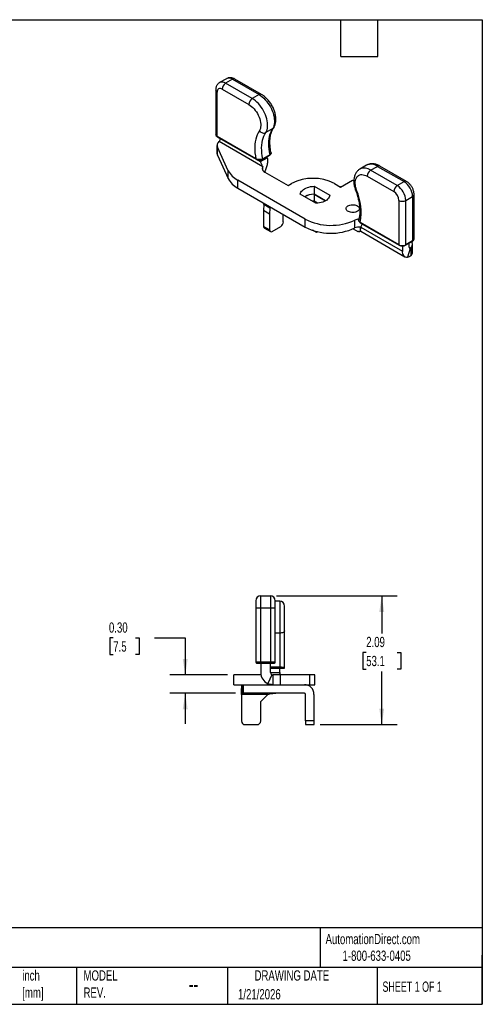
# Model space of a CAD drawing. Header units: inches. Extents: x 0.5 to 21.5, y 0.5 to 16.5.
# Tile 2 of 2: x 14 to 21.5, y 0.5 to 16.5. Entities that reach past the tile are written whole.
import ezdxf

# ---------------------------------------------------------------- set-up
doc = ezdxf.new("R2010")
doc.units = ezdxf.units.IN
doc.header["$LTSCALE"] = 2
doc.header["$MEASUREMENT"] = 0
doc.linetypes.add('SLD-Solid', pattern=[0])
doc.layers.add('DIMENSIONS', color=140, linetype='SLD-Solid', lineweight=25)
doc.layers.add('TEXT', color=140, linetype='SLD-Solid', lineweight=25)
doc.styles.add('SLDTEXTSTYLE0', font='TXT', dxfattribs={"width": 0.7})
doc.styles.add('SLDTEXTSTYLE1', font='TXT', dxfattribs={"width": 0.65})
doc.dimstyles.new('SLDDIMSTYLE0', dxfattribs={"dimtxt": 0.169922, "dimasz": 0.26, "dimexe": 0, "dimexo": 0.0625, "dimgap": 0.04248, "dimtad": 0, "dimtih": 1, "dimtoh": 1, "dimrnd": 1e-09, "dimzin": 12, "dimdsep": 46, "dimtxsty": 'SLDTEXTSTYLE0', "dimsah": 1, "dimcen": 0.09, "dimadec": 0, "dimazin": 3, "dimtfac": 1, "dimtofl": 0, "dimtmove": 0, "dimatfit": 3, "dimfxl": 0, "dimfrac": 2, "dimtolj": 1, "dimtzin": 12, "dimarcsym": 0})
doc.dimstyles.new('SLDDIMSTYLE2', dxfattribs={"dimtxt": 0.169922, "dimasz": 0.26, "dimexe": 0, "dimexo": 0.0625, "dimgap": 0.04248, "dimtad": 0, "dimtih": 1, "dimtoh": 1, "dimrnd": 1e-09, "dimzin": 0, "dimdsep": 46, "dimtxsty": 'SLDTEXTSTYLE0', "dimsah": 1, "dimcen": 0.09, "dimadec": 0, "dimazin": 0, "dimtfac": 1, "dimtmove": 0, "dimatfit": 0, "dimfxl": 0, "dimfrac": 2, "dimtolj": 1, "dimtzin": 12, "dimarcsym": 0})

# ---------------------------------------------------------------- blocks, each defined once
blk = doc.blocks.new('_D_2')
at = {"layer": 'DIMENSIONS'}
for p, q in [((15.501, 6.454), (15.444, 6.454)), ((15.444, 6.454), (15.444, 6.183)), ((15.865, 6.454), (15.922, 6.454)), ((15.922, 6.454), (15.922, 6.183)), ((16.171, 6.454), (16.671, 6.454)), ((16.671, 6.454), (16.671, 5.852)), ((15.444, 6.183), (15.501, 6.183)), ((15.922, 6.183), (15.865, 6.183)), ((17.359, 5.852), (16.421, 5.852)), ((17.49, 5.556), (16.421, 5.556)), ((16.671, 5.556), (16.671, 5.056))]:
    blk.add_line(p, q, dxfattribs=at)
for points in [[(16.671, 5.852), (16.711, 6.112), (16.631, 6.112)], [(16.671, 5.556), (16.631, 5.296), (16.711, 5.296)]]:
    blk.add_solid(points, dxfattribs=at)
at = {"layer": 'DIMENSIONS', "char_height": 0.1667, "attachment_point": 1, "style": 'SLDTEXTSTYLE0'}
for s, insert in [('0.30', (15.431, 6.706)), ('7.5', (15.501, 6.398))]:
    blk.add_mtext(s, dxfattribs=dict(at, insert=insert))
blk = doc.blocks.new('_D_3')
at = {"layer": 'DIMENSIONS'}
for p, q in [((18.156, 7.136), (20.115, 7.136)), ((19.865, 7.136), (19.865, 6.526)), ((19.613, 6.218), (19.556, 6.218)), ((19.556, 6.218), (19.556, 5.948)), ((20.118, 6.218), (20.175, 6.218)), ((20.175, 6.218), (20.175, 5.948)), ((19.556, 5.948), (19.613, 5.948)), ((20.175, 5.948), (20.118, 5.948)), ((19.865, 5.045), (19.865, 5.91)), ((18.865, 5.045), (20.115, 5.045))]:
    blk.add_line(p, q, dxfattribs=at)
for points in [[(19.865, 7.136), (19.825, 6.876), (19.905, 6.876)], [(19.865, 5.045), (19.905, 5.305), (19.825, 5.305)]]:
    blk.add_solid(points, dxfattribs=at)
at = {"layer": 'DIMENSIONS', "char_height": 0.1667, "attachment_point": 1, "style": 'SLDTEXTSTYLE0'}
for s, insert in [('2.09', (19.613, 6.471)), ('53.1', (19.613, 6.162))]:
    blk.add_mtext(s, dxfattribs=dict(at, insert=insert))

msp = doc.modelspace()

# ---------------------------------------------------------------- linework, layer by layer
for p, q in [((17.341, 15.541), (17.23, 15.477)), ((17.44, 15.531), (17.328, 15.467)), ((17.44, 15.531), (17.871, 15.282)), ((17.91, 15.286), (17.479, 15.535)), ((17.273, 15.371), (17.704, 15.122)), ((17.76, 15.218), (17.328, 15.467)), ((17.166, 15.355), (17.166, 14.634)), ((17.189, 14.602), (17.189, 15.322)), ((17.871, 15.282), (17.76, 15.218)), ((18.093, 14.73), (17.981, 14.666)), ((17.82, 14.238), (17.189, 14.602)), ((17.191, 14.597), (17.822, 14.233)), ((17.187, 14.456), (17.187, 14.327)), ((17.371, 14.046), (17.194, 14.426)), ((17.194, 14.298), (17.194, 14.426)), ((17.931, 14.108), (17.22, 14.518)), ((17.194, 14.298), (17.371, 13.917)), ((17.894, 14.193), (18.005, 14.257)), ((17.931, 14.232), (18.042, 14.296)), ((18.044, 14.304), (17.933, 14.24)), ((18.005, 14.257), (18.001, 14.273)), ((17.827, 14.232), (17.894, 14.193)), ((17.887, 14.22), (17.894, 14.193)), ((17.926, 14.069), (17.926, 14.09)), ((17.931, 14.057), (17.931, 14.108)), ((19.619, 14.135), (19.508, 14.07)), ((19.685, 14.053), (19.797, 14.117)), ((19.797, 14.117), (20.228, 13.868)), ((20.267, 13.872), (19.836, 14.121)), ((17.371, 13.917), (17.371, 14.046)), ((17.965, 14.024), (18.344, 13.805)), ((19.63, 13.956), (20.061, 13.707)), ((20.117, 13.804), (19.685, 14.053)), ((18.62, 13.26), (17.524, 13.893)), ((17.524, 13.764), (17.524, 13.893)), ((17.524, 13.764), (18.62, 13.131)), ((18.344, 13.805), (18.4, 13.837)), ((18.766, 13.793), (19.02, 13.647)), ((18.766, 13.793), (18.766, 13.665)), ((19.096, 13.837), (19.193, 13.781)), ((19.193, 13.781), (19.388, 13.893)), ((19.388, 13.893), (19.412, 13.88)), ((20.117, 13.804), (20.228, 13.868)), ((18.795, 13.516), (18.541, 13.663)), ((18.952, 13.558), (18.766, 13.665)), ((18.767, 13.663), (18.951, 13.557)), ((18.767, 13.663), (18.767, 13.551)), ((20.256, 13.563), (20.367, 13.627)), ((20.367, 13.627), (20.367, 12.907)), ((20.39, 12.939), (20.39, 13.659)), ((17.948, 13.495), (17.945, 13.398)), ((17.948, 13.495), (17.951, 13.518)), ((18.045, 13.439), (17.948, 13.495)), ((18.061, 13.449), (18.045, 13.439)), ((18.061, 13.454), (18.061, 13.449)), ((18.227, 13.358), (18.061, 13.449)), ((18.767, 13.551), (18.738, 13.549)), ((18.823, 13.518), (18.767, 13.551)), ((20.145, 13.563), (20.145, 12.843)), ((20.256, 12.843), (20.256, 13.563)), ((18.043, 13.341), (17.945, 13.398)), ((17.945, 13.398), (17.945, 13.14)), ((18.045, 13.439), (18.043, 13.341)), ((18.043, 13.341), (18.043, 13.084)), ((18.265, 13.213), (18.265, 13.336)), ((18.043, 13.084), (17.945, 13.14)), ((18.085, 13.06), (18.224, 13.14)), ((18.62, 13.131), (18.62, 13.26)), ((19.426, 13.116), (19.426, 13.244)), ((19.491, 13.25), (19.491, 13.248)), ((20.145, 12.843), (19.514, 13.207)), ((19.516, 13.201), (20.147, 12.837)), ((19.518, 13.104), (19.518, 13.128)), ((19.523, 13.129), (20.2, 12.739)), ((17.958, 13.113), (18.055, 13.057)), ((18.805, 13.042), (18.741, 13.078)), ((18.805, 13.042), (18.805, 13.059)), ((18.826, 13.054), (18.805, 13.042)), ((19.401, 13.104), (19.476, 13.06)), ((19.506, 13.057), (19.522, 13.067)), ((19.527, 13.061), (20.241, 12.649)), ((20.2, 12.824), (20.2, 12.739)), ((20.253, 12.837), (20.365, 12.902)), ((20.367, 12.907), (20.256, 12.843)), ((20.312, 12.803), (20.312, 12.871)), ((20.312, 12.803), (20.336, 12.789)), ((20.351, 12.894), (20.359, 12.878)), ((20.365, 12.72), (20.365, 12.849)), ((20.328, 12.783), (20.283, 12.64)), ((20.336, 12.789), (20.336, 12.66)), ((17.82, 7.058), (17.82, 6.94)), ((17.898, 7.136), (18.056, 7.136)), ((17.898, 6.94), (17.898, 7.136)), ((18.056, 7.136), (18.056, 6.94)), ((18.135, 6.94), (18.135, 7.058)), ((18.207, 7.051), (18.135, 7.051)), ((18.207, 7.051), (18.207, 6.532)), ((17.82, 6.94), (17.898, 6.94)), ((17.82, 6.94), (17.82, 6.058)), ((17.898, 6.94), (18.056, 6.94)), ((17.898, 6.058), (17.898, 6.94)), ((18.056, 6.94), (18.056, 6.058)), ((18.056, 6.94), (18.135, 6.94)), ((18.135, 6.058), (18.135, 6.94)), ((18.286, 6.57), (18.286, 6.972)), ((18.286, 5.972), (18.286, 6.57)), ((18.207, 6.532), (18.135, 6.532)), ((18.207, 6.532), (18.207, 5.976)), ((17.898, 6.058), (17.82, 6.058)), ((17.832, 6.046), (17.898, 6.046)), ((18.056, 6.058), (17.898, 6.058)), ((17.898, 6.058), (17.898, 6.046)), ((17.898, 6.046), (17.898, 5.891)), ((17.898, 6.046), (18.056, 6.046)), ((18.135, 6.058), (18.056, 6.058)), ((18.056, 6.058), (18.056, 6.046)), ((18.056, 5.891), (18.056, 6.046)), ((18.056, 6.046), (18.123, 6.046)), ((18.207, 5.976), (18.056, 5.976)), ((18.056, 5.961), (18.207, 5.961)), ((18.207, 5.891), (18.207, 5.96)), ((18.22, 5.961), (18.23, 5.961)), ((17.459, 5.694), (17.459, 5.852)), ((17.902, 5.852), (17.459, 5.852)), ((18.079, 5.855), (18.016, 5.711)), ((18.056, 5.891), (18.207, 5.891)), ((18.095, 5.852), (18.095, 5.694)), ((18.221, 5.852), (18.095, 5.852)), ((18.221, 5.694), (18.221, 5.852)), ((18.699, 5.852), (18.221, 5.852)), ((18.699, 5.694), (18.699, 5.852)), ((18.778, 5.852), (18.699, 5.852)), ((18.778, 5.694), (18.778, 5.852)), ((17.459, 5.694), (18.01, 5.694)), ((17.59, 5.694), (17.59, 5.556)), ((17.619, 5.556), (17.619, 5.694)), ((18.01, 5.694), (18.01, 5.714)), ((18.01, 5.694), (18.095, 5.694)), ((18.095, 5.694), (18.221, 5.694)), ((18.221, 5.694), (18.699, 5.694)), ((18.699, 5.694), (18.778, 5.694)), ((17.587, 5.537), (17.583, 5.419)), ((18.016, 5.537), (17.587, 5.537)), ((17.619, 5.556), (17.59, 5.556)), ((18.607, 5.556), (17.619, 5.556)), ((17.898, 5.419), (18.016, 5.537)), ((18.627, 5.104), (18.627, 5.537)), ((18.765, 5.104), (18.765, 5.537)), ((17.583, 5.419), (17.583, 5.104)), ((17.898, 5.104), (17.898, 5.419)), ((17.643, 5.045), (17.839, 5.045)), ((18.765, 5.104), (18.627, 5.104)), ((18.627, 5.104), (18.627, 5.045)), ((18.627, 5.045), (18.765, 5.045)), ((18.765, 5.045), (18.765, 5.104))]:
    msp.add_line(p, q)
at = {"flags": 128}
for points in [[(17.981, 14.666), (17.992, 14.687), (18.001, 14.71), (18.006, 14.736), (18.01, 14.763), (18.01, 14.793), (18.008, 14.824), (18.003, 14.855), (17.996, 14.888), (17.986, 14.921), (17.974, 14.954), (17.96, 14.987), (17.943, 15.02), (17.925, 15.051), (17.905, 15.081), (17.883, 15.11), (17.86, 15.136), (17.836, 15.16), (17.811, 15.182), (17.785, 15.202), (17.76, 15.218)], [(17.871, 15.282), (17.897, 15.266), (17.922, 15.247), (17.947, 15.225), (17.971, 15.2), (17.994, 15.174), (18.016, 15.145), (18.036, 15.115), (18.055, 15.084), (18.071, 15.052), (18.086, 15.019), (18.098, 14.986), (18.107, 14.952), (18.115, 14.92), (18.119, 14.888), (18.121, 14.857), (18.121, 14.828), (18.118, 14.8), (18.112, 14.774), (18.104, 14.751), (18.093, 14.73)], [(17.704, 15.122), (17.726, 15.107), (17.748, 15.09), (17.769, 15.071), (17.79, 15.049), (17.809, 15.025), (17.827, 15), (17.843, 14.973), (17.858, 14.946), (17.871, 14.917), (17.881, 14.889), (17.889, 14.86), (17.895, 14.832), (17.898, 14.805), (17.899, 14.779), (17.897, 14.754), (17.893, 14.732), (17.886, 14.711), (17.877, 14.693)], [(18.093, 14.73), (18.075, 14.703), (18.06, 14.672), (18.048, 14.639), (18.038, 14.604), (18.031, 14.566), (18.026, 14.526), (18.024, 14.485), (18.025, 14.441), (18.029, 14.397), (18.035, 14.351), (18.044, 14.304)], [(17.877, 14.693), (17.858, 14.663), (17.842, 14.631), (17.828, 14.596), (17.818, 14.558), (17.809, 14.517), (17.804, 14.475), (17.802, 14.431), (17.802, 14.384), (17.805, 14.337), (17.811, 14.288), (17.82, 14.238)], [(17.933, 14.24), (17.924, 14.287), (17.917, 14.332), (17.914, 14.377), (17.913, 14.42), (17.915, 14.462), (17.919, 14.502), (17.926, 14.54), (17.936, 14.575), (17.949, 14.608), (17.964, 14.638), (17.981, 14.666)], [(19.457, 13.728), (19.447, 13.756), (19.441, 13.785), (19.437, 13.812), (19.435, 13.839), (19.435, 13.864), (19.439, 13.887), (19.445, 13.909), (19.453, 13.928), (19.463, 13.944), (19.476, 13.958), (19.49, 13.969), (19.507, 13.977), (19.525, 13.982), (19.544, 13.983), (19.564, 13.981), (19.586, 13.976), (19.607, 13.968), (19.63, 13.956)], [(18.541, 13.663), (18.544, 13.68), (18.551, 13.696), (18.561, 13.712), (18.575, 13.726), (18.591, 13.74), (18.611, 13.753), (18.632, 13.764), (18.656, 13.773), (18.682, 13.781), (18.709, 13.787), (18.737, 13.791), (18.766, 13.793)], [(19.02, 13.647), (19.017, 13.63), (19.01, 13.614), (19, 13.598), (18.986, 13.583), (18.97, 13.569), (18.95, 13.557), (18.929, 13.546), (18.905, 13.536), (18.879, 13.528), (18.852, 13.522), (18.824, 13.518), (18.795, 13.516)], [(19.316, 13.474), (19.332, 13.481), (19.349, 13.487), (19.368, 13.491), (19.388, 13.492), (19.408, 13.492), (19.427, 13.489), (19.446, 13.484), (19.462, 13.478), (19.476, 13.47), (19.488, 13.46), (19.496, 13.45), (19.5, 13.438), (19.501, 13.427), (19.498, 13.415), (19.492, 13.405), (19.482, 13.394), (19.469, 13.386), (19.454, 13.378), (19.437, 13.373), (19.418, 13.369), (19.398, 13.367), (19.378, 13.368), (19.359, 13.371), (19.34, 13.375), (19.324, 13.382), (19.31, 13.39), (19.298, 13.399), (19.29, 13.41), (19.286, 13.421), (19.285, 13.433), (19.288, 13.444), (19.294, 13.455), (19.304, 13.465), (19.316, 13.474)], [(19.523, 13.129), (19.54, 13.159), (19.55, 13.182)], [(19.518, 13.08), (19.517, 13.075), (19.515, 13.068), (19.511, 13.061), (19.506, 13.057), (19.5, 13.055), (19.492, 13.054), (19.485, 13.056), (19.476, 13.06)]]:
    msp.add_lwpolyline(points, dxfattribs=at)
for centre, radius, start, end in [((17.382, 15.452), 0.0981, 54.0761, 114.6134), ((17.463, 15.499), 0.0396, 65.6929, 125.6176), ((17.24, 15.33), 0.0518, 51.3254, 188.6853), ((17.271, 15.388), 0.0981, 54.0777, 114.5954), ((17.393, 15.365), 0.121, 122.6055, 177.3945), ((17.205, 15.359), 0.0396, 185.71, 245.624), ((17.825, 15.116), 0.121, 122.6055, 177.3945), ((17.894, 15.25), 0.0396, 65.7084, 125.6162), ((17.205, 14.638), 0.0396, 185.6948, 245.6253), ((17.195, 14.602), 0.00566, 172.7442, 235.9436), ((17.183, 14.572), 0.0622, 315.2306, 355.034), ((17.264, 14.456), 0.0765, 125.8188, 202.9474), ((17.256, 14.328), 0.0692, 180.248, 205.4456), ((18.2, 14.027), 0.281, 163.1979, 166.8556), ((17.99, 14.083), 0.064, 173.0997, 247.5659), ((19.582, 13.91), 0.177, 54.1246, 114.5898), ((19.693, 13.974), 0.177, 54.127, 114.5625), ((19.82, 14.085), 0.0396, 65.6929, 125.6176), ((17.692, 14.214), 0.362, 207.6511, 242.3551), ((18.748, 13.169), 0.753, 62.4932, 117.5068), ((19.75, 13.951), 0.121, 122.6055, 177.3945), ((17.692, 14.085), 0.362, 207.6511, 242.3551), ((20.182, 13.702), 0.121, 122.6055, 177.3945), ((19.955, 13.55), 0.301, 2.4871, 57.5129), ((20.251, 13.838), 0.0377, 64.0366, 127.2541), ((20.066, 13.614), 0.301, 2.4873, 57.5127), ((18.768, 13.338), 0.326, 90.2975, 119.0925), ((18.771, 13.328), 0.336, 90.7499, 118.5748), ((18.644, 13.375), 0.886, 349.0626, 23.4594), ((19.964, 13.555), 0.181, 2.4764, 57.5236), ((20.353, 13.662), 0.0377, 292.7373, 355.9613), ((20.2, 13.67), 0.121, 242.6097, 297.3903), ((17.973, 13.137), 0.0283, 172.7442, 235.9436), ((18.175, 13.217), 0.0908, 302.6055, 357.3945), ((19.039, 14.071), 0.913, 242.6904, 295.1023), ((19.039, 13.944), 0.915, 242.7376, 295.0552), ((19.49, 13.11), 0.148, 88.663, 115.1611), ((19.491, 12.974), 0.156, 78.307, 114.6943), ((18.068, 13.08), 0.0258, 170.786, 309.2033), ((20.2, 12.95), 0.121, 242.6097, 297.3903), ((20.15, 12.842), 0.00566, 172.7424, 235.9613), ((20.25, 12.842), 0.00566, 304.0377, 7.2577), ((20.328, 12.8), 0.0168, 169.6548, 270.3517), ((20.289, 12.848), 0.0754, 308.0126, 23.3134), ((20.362, 12.906), 0.00566, 304.0564, 7.2558), ((20.351, 12.943), 0.0396, 294.3747, 354.3052), ((20.283, 12.724), 0.084, 169.6548, 270.3517), ((20.283, 12.724), 0.0824, 309.8514, 357.6418), ((17.898, 7.058), 0.0787, 90, 180), ((18.056, 7.058), 0.0787, 0, 90), ((18.207, 6.972), 0.0787, 0, 90), ((17.832, 6.058), 0.0118, 180, 270), ((18.123, 6.058), 0.0118, 270, 0), ((18.095, 5.891), 0.197, 180, 246.274), ((18.095, 5.891), 0.0394, 180, 246.274), ((18.607, 5.537), 0.157, 0, 90), ((18.607, 5.537), 0.0197, 0, 90), ((17.643, 5.104), 0.0591, 180, 270), ((17.839, 5.104), 0.0591, 270, 0)]:
    msp.add_arc(centre, radius, start, end)
for points, knots in [([(17.479, 15.535), (17.475, 15.538), (17.464, 15.543), (17.447, 15.55), (17.427, 15.555), (17.408, 15.558), (17.389, 15.557), (17.37, 15.553), (17.354, 15.548), (17.345, 15.543), (17.341, 15.541)], [0, 0, 0, 0, 0.096673, 0.24306, 0.383943, 0.519653, 0.651261, 0.780032, 0.91968, 1, 1, 1, 1]), ([(17.23, 15.477), (17.228, 15.475), (17.22, 15.471), (17.208, 15.461), (17.195, 15.447), (17.184, 15.431), (17.176, 15.414), (17.17, 15.395), (17.167, 15.375), (17.166, 15.361), (17.166, 15.355)], [0, 0, 0, 0, 0.055408, 0.188179, 0.319398, 0.450793, 0.584158, 0.721244, 0.863512, 1, 1, 1, 1]), ([(18.11, 14.747), (18.113, 14.751), (18.119, 14.762), (18.128, 14.781), (18.136, 14.805), (18.141, 14.831), (18.144, 14.859), (18.145, 14.888), (18.143, 14.918), (18.139, 14.949), (18.132, 14.98), (18.123, 15.012), (18.111, 15.043), (18.098, 15.073), (18.083, 15.103), (18.066, 15.132), (18.047, 15.159), (18.027, 15.185), (18.005, 15.21), (17.982, 15.233), (17.958, 15.254), (17.934, 15.272), (17.918, 15.282), (17.91, 15.286)], [0, 0, 0, 0, 0.022998, 0.068203, 0.114296, 0.16169, 0.210235, 0.259624, 0.30949, 0.359488, 0.409392, 0.459132, 0.508699, 0.558129, 0.607473, 0.656795, 0.70616, 0.75562, 0.805248, 0.855113, 0.905276, 0.955777, 1, 1, 1, 1]), ([(18.066, 14.341), (18.065, 14.345), (18.061, 14.362), (18.056, 14.394), (18.051, 14.434), (18.048, 14.472), (18.047, 14.51), (18.048, 14.546), (18.051, 14.58), (18.056, 14.612), (18.062, 14.642), (18.071, 14.67), (18.081, 14.696), (18.093, 14.72), (18.102, 14.735), (18.108, 14.743), (18.109, 14.745)], [0, 0, 0, 0, 0.023417, 0.103645, 0.183714, 0.263609, 0.343332, 0.422903, 0.502358, 0.581764, 0.661193, 0.740779, 0.820727, 0.901327, 0.982965, 1, 1, 1, 1]), ([(18.11, 14.748), (18.11, 14.747), (18.107, 14.739), (18.099, 14.734), (18.093, 14.73)], [0, 0, 0, 0, 0.131888, 1, 1, 1, 1]), ([(17.166, 14.634), (17.166, 14.633), (17.166, 14.628), (17.169, 14.62), (17.174, 14.611), (17.182, 14.603), (17.188, 14.599), (17.191, 14.597)], [0, 0, 0, 0, 0.089819, 0.320789, 0.552022, 0.792566, 1, 1, 1, 1]), ([(17.877, 14.693), (17.877, 14.693), (17.877, 14.693), (17.884, 14.685), (17.892, 14.678), (17.909, 14.667), (17.919, 14.663), (17.938, 14.658), (17.948, 14.657), (17.966, 14.659), (17.974, 14.662), (17.981, 14.666)], [-0.0015832, -0.0015832, -0.0015832, -0.0015832, 0, 0, 0.0792404, 0.0792404, 0.1573828, 0.1573828, 0.2355037, 0.2355037, 0.3136143, 0.3136143, 0.3136143, 0.3136143]), ([(18.005, 14.257), (18.007, 14.247), (18.009, 14.226), (18.009, 14.192), (18.005, 14.157), (17.998, 14.123), (17.988, 14.09), (17.976, 14.058), (17.966, 14.037), (17.961, 14.028), (17.961, 14.027)], [0, 0, 0, 0, 0.140178, 0.280365, 0.420466, 0.560577, 0.7023, 0.844035, 0.988399, 1, 1, 1, 1]), ([(18.042, 14.296), (18.046, 14.299), (18.055, 14.305), (18.063, 14.316), (18.067, 14.328), (18.066, 14.336), (18.066, 14.34)], [0, 0, 0, 0, 0.2459419, 0.4970657, 0.7495203, 1, 1, 1, 1]), ([(18.042, 14.296), (18.042, 14.296), (18.043, 14.297), (18.044, 14.298), (18.044, 14.3), (18.044, 14.302), (18.044, 14.303), (18.044, 14.304)], [0, 0, 0, 0, 0.132619, 0.349465, 0.56631, 0.783155, 1, 1, 1, 1]), ([(18.065, 14.34), (18.066, 14.339), (18.067, 14.335), (18.066, 14.327), (18.06, 14.316), (18.05, 14.309), (18.044, 14.304)], [0, 0, 0, 0, 0.106407, 0.345813, 0.574613, 1, 1, 1, 1]), ([(17.933, 14.24), (17.924, 14.235), (17.903, 14.228), (17.861, 14.224), (17.832, 14.231), (17.82, 14.238)], [0, 0, 0, 0, 0.0773205, 0.1546409, 0.2706216, 0.2706216, 0.2706216, 0.2706216]), ([(17.822, 14.233), (17.829, 14.23), (17.842, 14.223), (17.864, 14.219), (17.884, 14.219), (17.901, 14.221), (17.917, 14.225), (17.926, 14.229), (17.931, 14.232)], [0, 0, 0, 0, 0.202313, 0.435575, 0.564543, 0.701535, 0.846719, 1, 1, 1, 1]), ([(17.931, 14.108), (17.928, 14.113), (17.925, 14.119), (17.92, 14.131), (17.918, 14.138), (17.912, 14.153), (17.91, 14.161), (17.903, 14.177), (17.899, 14.185), (17.894, 14.193)], [0, 0, 0, 0, 0.25, 0.25, 0.5, 0.5, 0.75, 0.75, 1, 1, 1, 1]), ([(17.931, 14.232), (17.931, 14.232), (17.932, 14.232), (17.932, 14.234), (17.933, 14.235), (17.933, 14.238), (17.933, 14.239), (17.933, 14.24)], [0, 0, 0, 0, 0.132915, 0.349686, 0.566458, 0.783229, 1, 1, 1, 1]), ([(19.836, 14.121), (19.831, 14.124), (19.818, 14.131), (19.795, 14.142), (19.768, 14.151), (19.74, 14.156), (19.714, 14.159), (19.688, 14.158), (19.663, 14.153), (19.641, 14.146), (19.627, 14.139), (19.62, 14.135)], [0, 0, 0, 0, 0.067908, 0.192309, 0.31651, 0.438971, 0.55856, 0.674561, 0.786889, 0.896019, 1, 1, 1, 1]), ([(19.508, 14.07), (19.508, 14.07), (19.501, 14.067), (19.489, 14.058), (19.471, 14.042), (19.456, 14.025), (19.443, 14.005), (19.432, 13.983), (19.423, 13.959), (19.417, 13.934), (19.413, 13.907), (19.411, 13.878), (19.412, 13.848), (19.416, 13.817), (19.422, 13.786), (19.43, 13.758), (19.436, 13.74), (19.439, 13.732)], [0, 0, 0, 0, 0.000131, 0.067209, 0.133948, 0.200915, 0.26875, 0.338014, 0.409119, 0.482242, 0.557259, 0.63376, 0.711185, 0.788988, 0.866714, 0.944205, 1, 1, 1, 1]), ([(19.197, 13.783), (19.193, 13.784), (19.189, 13.786), (19.184, 13.786), (19.184, 13.786)], [0, 0, 0, 0, 0.855124, 1, 1, 1, 1]), ([(20.39, 13.659), (20.39, 13.664), (20.39, 13.676), (20.387, 13.697), (20.382, 13.72), (20.374, 13.744), (20.364, 13.766), (20.351, 13.788), (20.337, 13.809), (20.321, 13.828), (20.304, 13.846), (20.286, 13.861), (20.273, 13.868), (20.267, 13.872)], [0, 0, 0, 0, 0.057294, 0.152234, 0.247467, 0.342624, 0.437457, 0.532162, 0.627157, 0.722812, 0.819635, 0.91808, 1, 1, 1, 1]), ([(19.438, 13.732), (19.441, 13.726), (19.449, 13.706), (19.461, 13.671), (19.474, 13.628), (19.485, 13.586), (19.494, 13.544), (19.501, 13.503), (19.506, 13.463), (19.509, 13.425), (19.509, 13.388), (19.508, 13.352), (19.505, 13.318), (19.5, 13.286), (19.495, 13.264), (19.491, 13.252), (19.491, 13.25)], [0, 0, 0, 0, 0.034207, 0.113929, 0.193557, 0.273061, 0.352422, 0.431625, 0.51066, 0.589523, 0.668219, 0.746767, 0.825208, 0.903612, 0.982049, 1, 1, 1, 1]), ([(19.457, 13.728), (19.452, 13.728), (19.444, 13.728), (19.439, 13.73), (19.439, 13.732), (19.439, 13.733)], [0, 0, 0, 0, 0.460711, 0.921757, 1, 1, 1, 1]), ([(18.061, 13.449), (18.059, 13.449), (18.057, 13.45), (18.054, 13.45), (18.052, 13.45), (18.049, 13.448), (18.048, 13.447), (18.046, 13.443), (18.045, 13.441), (18.045, 13.439)], [0, 0, 0, 0, 0.01979334, 0.01979334, 0.03957646, 0.03957646, 0.05935957, 0.05935957, 0.07929409, 0.07929409, 0.07929409, 0.07929409]), ([(19.49, 13.24), (19.49, 13.24), (19.489, 13.235), (19.493, 13.225), (19.501, 13.212), (19.511, 13.205), (19.516, 13.201)], [0, 0, 0, 0, 0.048142, 0.341251, 0.659837, 1, 1, 1, 1]), ([(19.514, 13.207), (19.509, 13.21), (19.5, 13.217), (19.492, 13.229), (19.489, 13.24), (19.49, 13.247), (19.491, 13.25)], [0, 0, 0, 0, 0.288429, 0.518287, 0.801771, 1, 1, 1, 1]), ([(19.523, 13.129), (19.521, 13.12), (19.519, 13.112), (19.517, 13.096), (19.516, 13.09), (19.517, 13.078), (19.518, 13.073), (19.522, 13.065), (19.524, 13.062), (19.527, 13.061)], [0, 0, 0, 0, 0.25, 0.25, 0.5, 0.5, 0.75, 0.75, 1, 1, 1, 1]), ([(20.147, 12.837), (20.149, 12.836), (20.155, 12.833), (20.167, 12.828), (20.182, 12.825), (20.198, 12.824), (20.214, 12.825), (20.229, 12.827), (20.243, 12.832), (20.25, 12.835), (20.253, 12.837)], [0, 0, 0, 0, 0.073276, 0.209334, 0.344948, 0.480125, 0.615216, 0.75068, 0.886989, 1, 1, 1, 1]), ([(20.365, 12.902), (20.367, 12.903), (20.373, 12.906), (20.381, 12.914), (20.387, 12.923), (20.39, 12.932), (20.39, 12.937), (20.39, 12.939)], [0, 0, 0, 0, 0.139516, 0.402203, 0.632506, 0.853253, 1, 1, 1, 1]), ([(20.336, 12.66), (20.327, 12.654), (20.319, 12.649), (20.301, 12.642), (20.292, 12.64), (20.283, 12.64)], [0, 0, 0, 0, 0.5, 0.5, 1, 1, 1, 1]), ([(18.286, 6.57), (18.286, 6.57), (18.286, 6.57), (18.285, 6.565), (18.283, 6.56), (18.275, 6.551), (18.269, 6.546), (18.255, 6.539), (18.246, 6.537), (18.227, 6.533), (18.217, 6.532), (18.207, 6.532)], [-0.0019816, -0.0019816, -0.0019816, -0.0019816, 0, 0, 0.0788395, 0.0788395, 0.1569812, 0.1569812, 0.2351016, 0.2351016, 0.313212, 0.313212, 0.313212, 0.313212]), ([(18.286, 5.972), (18.286, 5.973), (18.271, 5.975), (18.234, 5.976), (18.216, 5.976), (18.207, 5.976)], [0, 0, 0, 0, 0.1546933, 0.2127033, 0.2707132, 0.2707132, 0.2707132, 0.2707132]), ([(18.207, 5.961), (18.207, 5.961), (18.207, 5.962), (18.207, 5.968), (18.207, 5.972), (18.207, 5.976)], [0, 0, 0, 0, 0.5, 0.5, 1, 1, 1, 1]), ([(18.207, 5.961), (18.216, 5.961), (18.225, 5.961), (18.241, 5.961), (18.248, 5.961), (18.267, 5.961), (18.274, 5.961), (18.274, 5.961)], [0, 0, 0, 0, 0.25, 0.25, 0.5, 0.5, 1, 1, 1, 1]), ([(18.23, 5.961), (18.235, 5.961), (18.248, 5.961), (18.265, 5.961), (18.279, 5.963), (18.282, 5.965), (18.283, 5.966)], [0, 0, 0, 0, 0.173228, 0.458657, 0.734838, 1, 1, 1, 1]), ([(18.207, 5.891), (18.207, 5.88), (18.206, 5.866), (18.203, 5.854), (18.202, 5.852)], [0, 0, 0, 0, 0.857883, 1, 1, 1, 1]), ([(17.587, 5.537), (17.587, 5.547), (17.587, 5.557), (17.587, 5.587), (17.588, 5.607), (17.588, 5.641), (17.589, 5.655), (17.589, 5.676), (17.589, 5.683), (17.59, 5.692), (17.59, 5.694), (17.59, 5.694)], [0, 0, 0, 0, 0.0780023, 0.0780023, 0.2342995, 0.2342995, 0.3905886, 0.3905886, 0.510228, 0.510228, 0.6298669, 0.6298669, 0.6298669, 0.6298669]), ([(18.095, 5.694), (18.082, 5.694), (18.068, 5.696), (18.042, 5.701), (18.029, 5.705), (18.016, 5.711)], [0, 0, 0, 0, 0.5, 0.5, 1, 1, 1, 1]), ([(17.59, 5.556), (17.59, 5.556), (17.59, 5.556), (17.589, 5.554), (17.589, 5.553), (17.588, 5.549), (17.588, 5.547), (17.587, 5.542), (17.587, 5.539), (17.587, 5.537)], [0, 0, 0, 0, 0.01979334, 0.01979334, 0.03957646, 0.03957646, 0.05935957, 0.05935957, 0.07929409, 0.07929409, 0.07929409, 0.07929409]), ([(18.016, 5.537), (18.026, 5.539), (18.037, 5.542), (18.063, 5.548), (18.078, 5.551), (18.11, 5.555), (18.125, 5.556), (18.141, 5.556)], [0, 0, 0, 0, 0.0822856, 0.0822856, 0.206202, 0.206202, 0.3301189, 0.3301189, 0.3301189, 0.3301189])]:
    msp.add_open_spline(points, degree=3, knots=knots)
for points in [[(17.227, 14.528), (17.223, 14.524), (17.221, 14.521), (17.22, 14.518)], [(17.822, 14.233), (17.821, 14.234), (17.82, 14.236), (17.82, 14.238)], [(19.516, 13.201), (19.515, 13.202), (19.514, 13.204), (19.514, 13.207)], [(20.328, 12.783), (20.332, 12.783), (20.335, 12.786), (20.336, 12.789)], [(18.274, 5.961), (18.277, 5.961), (18.283, 5.963), (18.286, 5.969), (18.286, 5.972)], [(18.079, 5.855), (18.085, 5.853), (18.09, 5.852), (18.095, 5.852)]]:
    msp.add_open_spline(points, degree=3)
at = {"layer": 'TEXT'}
for p, q in [((0.5, 16.5), (21.5, 16.5)), ((19.2, 15.9), (19.2, 16.5)), ((19.8, 15.9), (19.8, 16.5)), ((21.5, 16.5), (21.5, 0.5)), ((19.2, 15.9), (19.8, 15.9)), ((21.5, 1.742), (0.5, 1.742)), ((18.864, 1.742), (18.864, 1.1)), ((21.5, 0.5), (21.5, 1.3)), ((21.5, 1.1), (0.5, 1.1)), ((14.906, 1.1), (14.906, 0.5)), ((17.359, 1.1), (17.359, 0.5)), ((19.791, 1.1), (19.791, 0.5)), ((0.5, 0.5), (21.5, 0.5))]:
    msp.add_line(p, q, dxfattribs=at)

# ---------------------------------------------------------------- texts
for s, insert, char_height, attachment_point, style in [('AutomationDirect.com', (18.952, 1.644), 0.16667, 1, 'SLDTEXTSTYLE0'), ('1-800-633-0405', (19.228, 1.373), 0.16667, 1, 'SLDTEXTSTYLE0'), ('inch^J[mm]', (14.021, 1.052), 0.1667, 1, 'SLDTEXTSTYLE0'), ('MODEL ^JREV.', (15.018, 1.052), 0.16667, 1, 'SLDTEXTSTYLE0'), ('DRAWING DATE', (18.404, 1.052), 0.16667, 2, 'SLDTEXTSTYLE0'), ('--', (16.727, 0.951), 0.25, 1, 'SLDTEXTSTYLE0'), ('SHEET 1 OF 1', (19.877, 0.87), 0.16667, 1, 'SLDTEXTSTYLE1'), ('1/21/2026', (17.529, 0.747), 0.1667, 1, 'SLDTEXTSTYLE0')]:
    msp.add_mtext(s, dxfattribs=dict(at, insert=insert, char_height=char_height, attachment_point=attachment_point, style=style))

# ---------------------------------------------------------------- dimensions: what is measured, and where the dimension line sits
at = {"layer": 'DIMENSIONS'}
for base, p1, p2, dimstyle, picture, middle in [((19.865, 7.136), (18.765, 5.045), (18.056, 7.136), 'SLDDIMSTYLE0', '_D_3', (19.865, 6.218)), ((16.671, 5.556), (17.459, 5.852), (17.59, 5.556), 'SLDDIMSTYLE2', '_D_2', (16.671, 6.454))]:
    dim = msp.add_linear_dim(base=base, p1=p1, p2=p2, angle=90, dimstyle=dimstyle, dxfattribs=at)
    dim.commit()
    dim.dimension.update_dxf_attribs({"geometry": picture, "text_midpoint": middle, "dimtype": 160})

doc.saveas('drawing.dxf')
